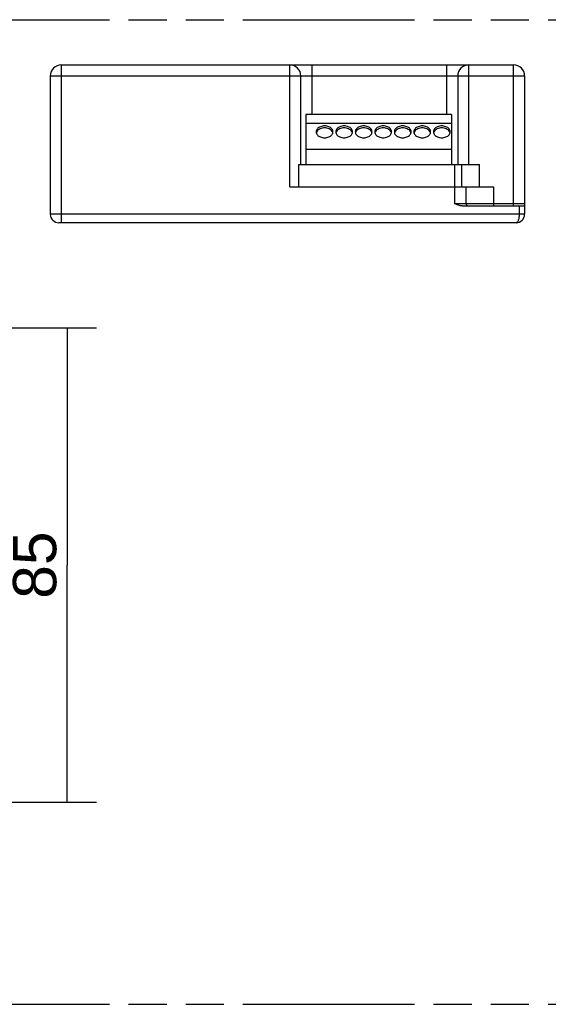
# Model space of a CAD drawing. Header units: millimetres. Extents: x 0 to 210, y 0 to 297.
# Tile 4 of 10: x 101 to 128, y 133 to 183. Entities that reach past the tile are written whole.
import ezdxf
from ezdxf.enums import TextEntityAlignment as Align

# ---------------------------------------------------------------- set-up
doc = ezdxf.new("R2010")
doc.units = ezdxf.units.MM
doc.header["$LTSCALE"] = 19.36
doc.linetypes.add('PHANTOM', pattern=[0.8, 0.45, -0.05, 0.1, -0.05, 0.1, -0.05])
doc.layers.get('0').update_dxf_attribs({"linetype": 'CONTINUOUS'})
for name, color, linetype in [('DEFAULT_3', 7, 'PHANTOM'), ('Z_AXIS', 7, 'CONTINUOUS'), ('Z_DIM_2D', 7, 'CONTINUOUS')]:
    doc.layers.add(name, color=color, linetype=linetype)
doc.styles.add('TEXTSTYLE_3', font='helveticaneueltw1g-ltcn.otf')
doc.dimstyles.new('DIMSTYLE_4', dxfattribs={"dimtxt": 2.2, "dimasz": 3.5, "dimexe": 1.5, "dimexo": 0, "dimgap": 0.55, "dimtad": 1, "dimlfac": 3.529412, "dimdsep": 46, "dimtxsty": 'TEXTSTYLE_3', "dimcen": 0.09, "dimclrt": 5, "dimadec": 0, "dimazin": 0, "dimtp": 0.3, "dimtm": 0.3, "dimtfac": 1, "dimtofl": 0, "dimtmove": 0, "dimatfit": 3, "dimfxl": 0, "dimtolj": 1, "dimarcsym": 0})

# ---------------------------------------------------------------- blocks, each defined once
blk = doc.blocks.new('*D6')
at = {"layer": 'Z_DIM_2D', "color": 2, "linetype": 'Continuous'}
for p, q in [((86.29, 167.024), (104.651, 167.024)), ((103.151, 167.024), (103.151, 154.982)), ((103.151, 142.941), (103.151, 154.982)), ((84.874, 142.941), (104.651, 142.941))]:
    blk.add_line(p, q, dxfattribs=at)
at = {"layer": 'Z_DIM_2D', "color": 5, "linetype": 'Continuous', "style": 'TEXTSTYLE_3'}
blk.add_text('85', height=2.2, rotation=90, dxfattribs=at).set_placement((102.601, 154.982), align=Align.CENTER)
blk = doc.blocks.new('_NONE')

msp = doc.modelspace()

# ---------------------------------------------------------------- linework, layer by layer
at = {"color": 9, "linetype": 'Continuous'}
for p, q in [((102.865, 172.3714), (102.865, 180.3898)), ((114.4533, 174.1989), (114.4533, 180.3898)), ((115.5866, 177.8681), (115.5866, 180.3898)), ((122.415, 180.3898), (122.415, 177.8681)), ((123.5483, 175.3323), (123.5483, 180.3898)), ((125.815, 173.2214), (125.815, 180.3898)), ((102.2983, 179.8231), (126.3816, 179.8231)), ((122.84, 173.3348), (122.84, 175.3323)), ((124.8233, 173.2214), (124.8233, 174.1989)), ((126.3816, 173.3348), (122.84, 173.3348)), ((126.0983, 173.2214), (126.0983, 172.7964)), ((126.3816, 172.7964), (102.2983, 172.7964))]:
    msp.add_line(p, q, dxfattribs=at)
at = {"color": 7, "linetype": 'Continuous'}
for p, q in [((102.865, 180.3898), (125.815, 180.3898)), ((102.2983, 179.8231), (102.2983, 172.7964)), ((115.02, 175.3323), (115.02, 179.8231)), ((122.9816, 179.8231), (122.9816, 175.3323)), ((126.3816, 179.8231), (126.3816, 172.7964)), ((115.275, 177.8681), (115.275, 175.3323)), ((122.67, 177.8681), (115.275, 177.8681)), ((122.67, 177.8681), (122.67, 175.3323)), ((122.67, 177.4148), (115.275, 177.4148)), ((115.8376, 177.0093), (115.8164, 176.9692)), ((116.6319, 176.9692), (116.6107, 177.0093)), ((116.8293, 177.0093), (116.808, 176.9692)), ((117.6236, 176.9692), (117.6023, 177.0093)), ((117.8209, 177.0093), (117.7997, 176.9692)), ((118.6153, 176.9692), (118.594, 177.0093)), ((118.8126, 177.0093), (118.7914, 176.9692)), ((119.6069, 176.9692), (119.5857, 177.0093)), ((119.8043, 177.0093), (119.783, 176.9692)), ((120.5986, 176.9692), (120.5773, 177.0093)), ((120.7959, 177.0093), (120.7747, 176.9692)), ((121.5903, 176.9692), (121.569, 177.0093)), ((121.7876, 177.0093), (121.7664, 176.9692)), ((122.5819, 176.9692), (122.5607, 177.0093)), ((115.8164, 176.9692), (115.8058, 176.9348)), ((116.6425, 176.9348), (116.6319, 176.9692)), ((116.808, 176.9692), (116.7975, 176.9348)), ((117.6341, 176.9348), (117.6236, 176.9692)), ((117.7997, 176.9692), (117.7891, 176.9348)), ((118.6258, 176.9348), (118.6153, 176.9692)), ((118.7914, 176.9692), (118.7808, 176.9348)), ((119.6175, 176.9348), (119.6069, 176.9692)), ((119.783, 176.9692), (119.7725, 176.9348)), ((120.6091, 176.9348), (120.5986, 176.9692)), ((120.7747, 176.9692), (120.7641, 176.9348)), ((121.6008, 176.9348), (121.5903, 176.9692)), ((121.7664, 176.9692), (121.7558, 176.9348)), ((122.5925, 176.9348), (122.5819, 176.9692)), ((122.67, 176.0831), (115.275, 176.0831)), ((114.9066, 175.3323), (123.18, 175.3323)), ((114.9066, 175.3323), (114.9066, 174.1989)), ((123.18, 175.3323), (123.18, 174.1989)), ((114.4533, 174.1989), (123.4066, 174.1989)), ((123.4066, 173.3348), (123.4066, 174.1989)), ((123.2159, 173.2214), (126.3816, 173.2214)), ((125.9566, 172.3714), (102.7233, 172.3714))]:
    msp.add_line(p, q, dxfattribs=at)
for points in [[(116.6491, 176.9847), (116.6454, 177.0242), (116.6347, 177.0624), (116.6167, 177.0997), (116.5922, 177.1349), (116.5613, 177.1676), (116.5247, 177.1972), (116.4828, 177.2231), (116.4366, 177.2449), (116.3868, 177.2623), (116.3341, 177.2749), (116.2796, 177.2826), (116.2241, 177.2852), (116.1687, 177.2826), (116.1141, 177.2749), (116.0615, 177.2623), (116.0116, 177.2449), (115.9654, 177.2231), (115.9236, 177.1972), (115.887, 177.1676), (115.8561, 177.1349), (115.8315, 177.0997), (115.8136, 177.0624), (115.8029, 177.0242), (115.7991, 176.9847)], [(116.6107, 177.0093), (116.5817, 177.047), (116.5453, 177.0813), (116.5025, 177.1116), (116.4539, 177.1373), (116.4007, 177.1578), (116.3439, 177.1728), (116.2846, 177.1819), (116.2241, 177.185), (116.1637, 177.1819), (116.1044, 177.1728), (116.0476, 177.1578), (115.9944, 177.1373), (115.9458, 177.1116), (115.903, 177.0813), (115.8666, 177.047), (115.8376, 177.0093)], [(117.6408, 176.9847), (117.6371, 177.0242), (117.6263, 177.0624), (117.6084, 177.0997), (117.5839, 177.1349), (117.5529, 177.1676), (117.5163, 177.1972), (117.4745, 177.2231), (117.4283, 177.2449), (117.3784, 177.2623), (117.3258, 177.2749), (117.2713, 177.2826), (117.2158, 177.2852), (117.1603, 177.2826), (117.1058, 177.2749), (117.0532, 177.2623), (117.0033, 177.2449), (116.9571, 177.2231), (116.9153, 177.1972), (116.8787, 177.1676), (116.8477, 177.1349), (116.8232, 177.0997), (116.8053, 177.0624), (116.7945, 177.0242), (116.7908, 176.9847)], [(117.6023, 177.0093), (117.5733, 177.047), (117.5369, 177.0813), (117.4941, 177.1116), (117.4455, 177.1373), (117.3924, 177.1578), (117.3355, 177.1728), (117.2763, 177.1819), (117.2158, 177.185), (117.1553, 177.1819), (117.0961, 177.1728), (117.0393, 177.1578), (116.9861, 177.1373), (116.9375, 177.1116), (116.8947, 177.0813), (116.8583, 177.047), (116.8293, 177.0093)], [(118.6325, 176.9847), (118.6287, 177.0242), (118.618, 177.0624), (118.6001, 177.0997), (118.5755, 177.1349), (118.5446, 177.1676), (118.508, 177.1972), (118.4662, 177.2231), (118.42, 177.2449), (118.3701, 177.2623), (118.3175, 177.2749), (118.2629, 177.2826), (118.2075, 177.2852), (118.152, 177.2826), (118.0975, 177.2749), (118.0448, 177.2623), (117.995, 177.2449), (117.9488, 177.2231), (117.9069, 177.1972), (117.8703, 177.1676), (117.8394, 177.1349), (117.8149, 177.0997), (117.7969, 177.0624), (117.7862, 177.0242), (117.7825, 176.9847)], [(118.594, 177.0093), (118.565, 177.047), (118.5286, 177.0813), (118.4858, 177.1116), (118.4372, 177.1373), (118.384, 177.1578), (118.3272, 177.1728), (118.268, 177.1819), (118.2075, 177.185), (118.147, 177.1819), (118.0878, 177.1728), (118.0309, 177.1578), (117.9777, 177.1373), (117.9292, 177.1116), (117.8863, 177.0813), (117.8499, 177.047), (117.8209, 177.0093)], [(119.6241, 176.9847), (119.6204, 177.0242), (119.6097, 177.0624), (119.5917, 177.0997), (119.5672, 177.1349), (119.5363, 177.1676), (119.4997, 177.1972), (119.4578, 177.2231), (119.4116, 177.2449), (119.3618, 177.2623), (119.3091, 177.2749), (119.2546, 177.2826), (119.1991, 177.2852), (119.1437, 177.2826), (119.0891, 177.2749), (119.0365, 177.2623), (118.9866, 177.2449), (118.9404, 177.2231), (118.8986, 177.1972), (118.862, 177.1676), (118.8311, 177.1349), (118.8065, 177.0997), (118.7886, 177.0624), (118.7779, 177.0242), (118.7741, 176.9847)], [(119.5857, 177.0093), (119.5567, 177.047), (119.5203, 177.0813), (119.4775, 177.1116), (119.4289, 177.1373), (119.3757, 177.1578), (119.3189, 177.1728), (119.2596, 177.1819), (119.1991, 177.185), (119.1387, 177.1819), (119.0794, 177.1728), (119.0226, 177.1578), (118.9694, 177.1373), (118.9208, 177.1116), (118.878, 177.0813), (118.8416, 177.047), (118.8126, 177.0093)], [(120.6158, 176.9847), (120.6121, 177.0242), (120.6013, 177.0624), (120.5834, 177.0997), (120.5589, 177.1349), (120.5279, 177.1676), (120.4913, 177.1972), (120.4495, 177.2231), (120.4033, 177.2449), (120.3534, 177.2623), (120.3008, 177.2749), (120.2463, 177.2826), (120.1908, 177.2852), (120.1353, 177.2826), (120.0808, 177.2749), (120.0282, 177.2623), (119.9783, 177.2449), (119.9321, 177.2231), (119.8903, 177.1972), (119.8537, 177.1676), (119.8227, 177.1349), (119.7982, 177.0997), (119.7803, 177.0624), (119.7695, 177.0242), (119.7658, 176.9847)], [(120.5773, 177.0093), (120.5483, 177.047), (120.5119, 177.0813), (120.4691, 177.1116), (120.4205, 177.1373), (120.3674, 177.1578), (120.3105, 177.1728), (120.2513, 177.1819), (120.1908, 177.185), (120.1303, 177.1819), (120.0711, 177.1728), (120.0143, 177.1578), (119.9611, 177.1373), (119.9125, 177.1116), (119.8697, 177.0813), (119.8333, 177.047), (119.8043, 177.0093)], [(121.6075, 176.9847), (121.6037, 177.0242), (121.593, 177.0624), (121.5751, 177.0997), (121.5505, 177.1349), (121.5196, 177.1676), (121.483, 177.1972), (121.4412, 177.2231), (121.395, 177.2449), (121.3451, 177.2623), (121.2925, 177.2749), (121.2379, 177.2826), (121.1825, 177.2852), (121.127, 177.2826), (121.0725, 177.2749), (121.0198, 177.2623), (120.97, 177.2449), (120.9238, 177.2231), (120.8819, 177.1972), (120.8453, 177.1676), (120.8144, 177.1349), (120.7899, 177.0997), (120.7719, 177.0624), (120.7612, 177.0242), (120.7575, 176.9847)], [(121.569, 177.0093), (121.54, 177.047), (121.5036, 177.0813), (121.4608, 177.1116), (121.4122, 177.1373), (121.359, 177.1578), (121.3022, 177.1728), (121.243, 177.1819), (121.1825, 177.185), (121.122, 177.1819), (121.0628, 177.1728), (121.0059, 177.1578), (120.9527, 177.1373), (120.9042, 177.1116), (120.8613, 177.0813), (120.8249, 177.047), (120.7959, 177.0093)], [(122.5991, 176.9847), (122.5954, 177.0242), (122.5847, 177.0624), (122.5667, 177.0997), (122.5422, 177.1349), (122.5113, 177.1676), (122.4747, 177.1972), (122.4328, 177.2231), (122.3866, 177.2449), (122.3368, 177.2623), (122.2841, 177.2749), (122.2296, 177.2826), (122.1741, 177.2852), (122.1187, 177.2826), (122.0641, 177.2749), (122.0115, 177.2623), (121.9616, 177.2449), (121.9154, 177.2231), (121.8736, 177.1972), (121.837, 177.1676), (121.8061, 177.1349), (121.7815, 177.0997), (121.7636, 177.0624), (121.7529, 177.0242), (121.7491, 176.9847)], [(122.5607, 177.0093), (122.5317, 177.047), (122.4953, 177.0813), (122.4525, 177.1116), (122.4039, 177.1373), (122.3507, 177.1578), (122.2939, 177.1728), (122.2346, 177.1819), (122.1741, 177.185), (122.1137, 177.1819), (122.0544, 177.1728), (121.9976, 177.1578), (121.9444, 177.1373), (121.8958, 177.1116), (121.853, 177.0813), (121.8166, 177.047), (121.7876, 177.0093)], [(115.7991, 176.9847), (115.8029, 176.9451), (115.8136, 176.9069), (115.8315, 176.8697), (115.8561, 176.8344), (115.887, 176.8017), (115.9236, 176.7722), (115.9654, 176.7463), (116.0116, 176.7244), (116.0615, 176.707), (116.1141, 176.6944), (116.1687, 176.6867), (116.2241, 176.6841), (116.2796, 176.6867), (116.3341, 176.6944), (116.3868, 176.707), (116.4366, 176.7244), (116.4828, 176.7463), (116.5247, 176.7722), (116.5613, 176.8017), (116.5922, 176.8344), (116.6167, 176.8697), (116.6347, 176.9069), (116.6454, 176.9451), (116.6491, 176.9847)], [(116.7908, 176.9847), (116.7945, 176.9451), (116.8053, 176.9069), (116.8232, 176.8697), (116.8477, 176.8344), (116.8787, 176.8017), (116.9153, 176.7722), (116.9571, 176.7463), (117.0033, 176.7244), (117.0532, 176.707), (117.1058, 176.6944), (117.1603, 176.6867), (117.2158, 176.6841), (117.2713, 176.6867), (117.3258, 176.6944), (117.3784, 176.707), (117.4283, 176.7244), (117.4745, 176.7463), (117.5163, 176.7722), (117.5529, 176.8017), (117.5839, 176.8344), (117.6084, 176.8697), (117.6263, 176.9069), (117.6371, 176.9451), (117.6408, 176.9847)], [(117.7825, 176.9847), (117.7862, 176.9451), (117.7969, 176.9069), (117.8149, 176.8697), (117.8394, 176.8344), (117.8703, 176.8017), (117.9069, 176.7722), (117.9488, 176.7463), (117.995, 176.7244), (118.0448, 176.707), (118.0975, 176.6944), (118.152, 176.6867), (118.2075, 176.6841), (118.2629, 176.6867), (118.3175, 176.6944), (118.3701, 176.707), (118.42, 176.7244), (118.4662, 176.7463), (118.508, 176.7722), (118.5446, 176.8017), (118.5755, 176.8344), (118.6001, 176.8697), (118.618, 176.9069), (118.6287, 176.9451), (118.6325, 176.9847)], [(118.7741, 176.9847), (118.7779, 176.9451), (118.7886, 176.9069), (118.8065, 176.8697), (118.8311, 176.8344), (118.862, 176.8017), (118.8986, 176.7722), (118.9404, 176.7463), (118.9866, 176.7244), (119.0365, 176.707), (119.0891, 176.6944), (119.1437, 176.6867), (119.1991, 176.6841), (119.2546, 176.6867), (119.3091, 176.6944), (119.3618, 176.707), (119.4116, 176.7244), (119.4578, 176.7463), (119.4997, 176.7722), (119.5363, 176.8017), (119.5672, 176.8344), (119.5917, 176.8697), (119.6097, 176.9069), (119.6204, 176.9451), (119.6241, 176.9847)], [(119.7658, 176.9847), (119.7695, 176.9451), (119.7803, 176.9069), (119.7982, 176.8697), (119.8227, 176.8344), (119.8537, 176.8017), (119.8903, 176.7722), (119.9321, 176.7463), (119.9783, 176.7244), (120.0282, 176.707), (120.0808, 176.6944), (120.1353, 176.6867), (120.1908, 176.6841), (120.2463, 176.6867), (120.3008, 176.6944), (120.3534, 176.707), (120.4033, 176.7244), (120.4495, 176.7463), (120.4913, 176.7722), (120.5279, 176.8017), (120.5589, 176.8344), (120.5834, 176.8697), (120.6013, 176.9069), (120.6121, 176.9451), (120.6158, 176.9847)], [(120.7575, 176.9847), (120.7612, 176.9451), (120.7719, 176.9069), (120.7899, 176.8697), (120.8144, 176.8344), (120.8453, 176.8017), (120.8819, 176.7722), (120.9238, 176.7463), (120.97, 176.7244), (121.0198, 176.707), (121.0725, 176.6944), (121.127, 176.6867), (121.1825, 176.6841), (121.2379, 176.6867), (121.2925, 176.6944), (121.3451, 176.707), (121.395, 176.7244), (121.4412, 176.7463), (121.483, 176.7722), (121.5196, 176.8017), (121.5505, 176.8344), (121.5751, 176.8697), (121.593, 176.9069), (121.6037, 176.9451), (121.6075, 176.9847)], [(121.7491, 176.9847), (121.7529, 176.9451), (121.7636, 176.9069), (121.7815, 176.8697), (121.8061, 176.8344), (121.837, 176.8017), (121.8736, 176.7722), (121.9154, 176.7463), (121.9616, 176.7244), (122.0115, 176.707), (122.0641, 176.6944), (122.1187, 176.6867), (122.1741, 176.6841), (122.2296, 176.6867), (122.2841, 176.6944), (122.3368, 176.707), (122.3866, 176.7244), (122.4328, 176.7463), (122.4747, 176.7722), (122.5113, 176.8017), (122.5422, 176.8344), (122.5667, 176.8697), (122.5847, 176.9069), (122.5954, 176.9451), (122.5991, 176.9847)], [(123.2159, 173.2214), (123.183, 173.2229), (123.149, 173.2268), (123.114, 173.2333), (123.0778, 173.2422), (123.0406, 173.2534), (123.0025, 173.2665), (122.9633, 173.2816), (122.9232, 173.2981), (122.8821, 173.3158), (122.84, 173.3348)]]:
    msp.add_lwpolyline(points, dxfattribs=at)
at = {"color": 9, "linetype": 'Continuous'}
msp.add_lwpolyline([(126.0983, 172.7964), (126.0975, 172.7503), (126.095, 172.7046), (126.0908, 172.6599), (126.085, 172.6166), (126.0776, 172.5752), (126.0686, 172.5363), (126.0582, 172.5004), (126.0465, 172.4679), (126.0335, 172.4394), (126.0194, 172.4154), (126.0043, 172.3963), (125.9887, 172.3825), (125.9728, 172.3742), (125.9566, 172.3714)], dxfattribs=at)
at = {"color": 7, "linetype": 'Continuous'}
for centre, radius, start, end in [((102.865, 179.8231), 0.5667, 90, 180), ((114.4533, 179.8231), 0.5667, 0, 90), ((123.5483, 179.8231), 0.5667, 90, 180), ((125.815, 179.8231), 0.5667, 0, 90), ((123.52, 173.3348), 0.1133, 180, 270), ((102.7233, 172.7964), 0.425, 180, 270), ((125.9566, 172.7964), 0.425, 270, 360)]:
    msp.add_arc(centre, radius, start, end, dxfattribs=at)
at = {"layer": 'DEFAULT_3', "color": 91, "linetype": 'PHANTOM', "true_color": 0x80ff80}
for p, q in [((50.1286, 182.68), (150.1286, 182.68)), ((50.1286, 132.68), (150.1286, 132.68))]:
    msp.add_line(p, q, dxfattribs=at)
at = {"layer": 'Z_AXIS', "color": 7, "linetype": 'Continuous'}
for p, q in [((123.18, 175.3323), (124.0944, 175.3323)), ((124.0944, 174.1989), (124.0944, 175.3323)), ((123.4066, 174.1989), (124.8233, 174.1989))]:
    msp.add_line(p, q, dxfattribs=at)

# ---------------------------------------------------------------- dimensions: what is measured, and where the dimension line sits
at = {"layer": 'Z_DIM_2D', "color": 2, "linetype": 'Continuous'}
dim = msp.add_linear_dim(base=(103.1511, 167.024), p1=(84.8738, 142.9407), p2=(86.2905, 167.024), angle=90, dimstyle='DIMSTYLE_4', override={"dimblk1": 'NONE', "dimblk2": 'NONE', "dimsah": 1}, dxfattribs=at)
dim.commit()
dim.dimension.update_dxf_attribs({"geometry": '*D6', "text_midpoint": (103.1511, 154.9824), "dimtype": 160})

doc.saveas('drawing.dxf')
